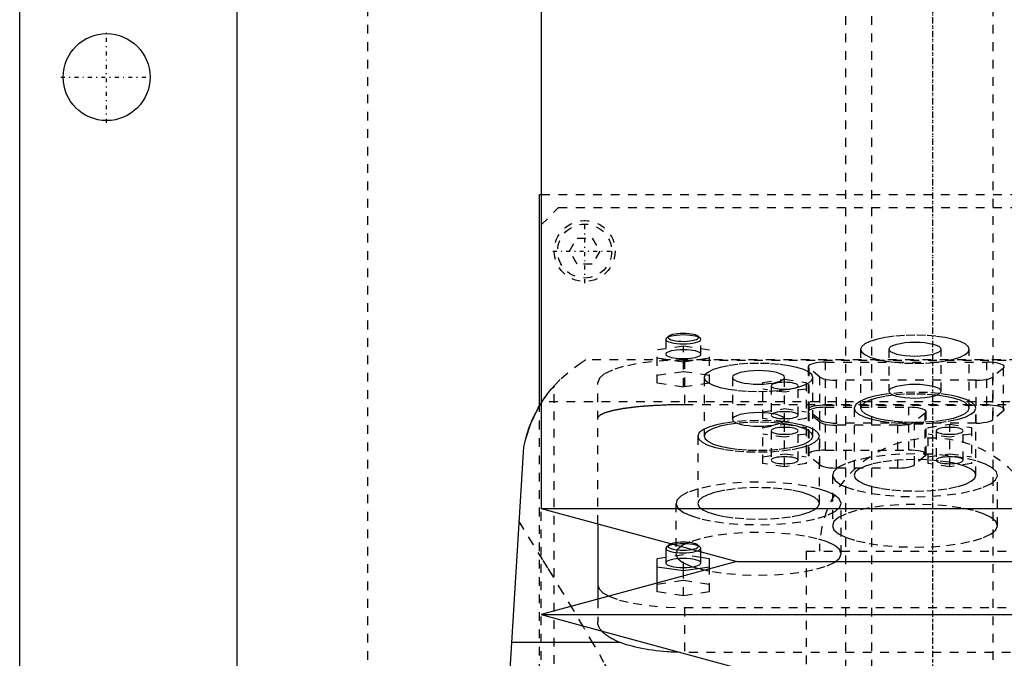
# Model space of a CAD drawing. Extents: x -105 to 105, y -144 to 599.
# Tile 8 of 11: x -105 to 8, y 216 to 289. Entities that reach past the tile are written whole.
import ezdxf

# ---------------------------------------------------------------- set-up
doc = ezdxf.new("R2010")
doc.units = 0
doc.linetypes.add('CENTER', pattern=[1.5, 0.45, -0.5, 0.05, -0.5])
doc.linetypes.add('DASHED', pattern=[2, 1, -1])
for name, color, linetype in [('AM_0', 7, 'CONTINUOUS'), ('AM_3', 7, 'DASHED'), ('AM_7', 7, 'CENTER')]:
    doc.layers.add(name, color=color, linetype=linetype)

msp = doc.modelspace()

# ---------------------------------------------------------------- linework, layer by layer
at = {"layer": 'AM_0', "color": 7, "linetype": 'CONTINUOUS'}
for p, q in [((-45, 375), (-45, 232.9)), ((-105, 21.5), (-105, 311.5)), ((-80, 291.5), (-80, 30)), ((-45.21, 244.67), (-45.21, 269)), ((-45.21, 269), (-45.01, 269)), ((-57, 77.05), (-47, 240)), ((-45, 232.9), (-22.5, 226.8)), ((-45, 232.9), (45, 232.9)), ((-38.5, 231.14), (-38.5, 222.46)), ((-30.58, 228.47), (-30.65, 228.33)), ((-30.65, 228.33), (-30.65, 226.64)), ((-30.34, 228.69), (-30.58, 228.47)), ((-26.65, 226.64), (-26.65, 227.93)), ((-22.5, 226.8), (-45, 220.7)), ((-30.65, 227.26), (-31.65, 227.11)), ((-31.65, 224.32), (-31.65, 227.11)), ((-25.65, 227.11), (-26.65, 227.26)), ((-25.65, 225.95), (-25.65, 227.11)), ((-22.5, 226.8), (22.5, 226.8)), ((-31.65, 226.21), (-28.65, 225.77)), ((-28.65, 225.77), (-25.65, 226.21)), ((-28.65, 225.13), (-28.65, 225.77)), ((-45, 220.7), (-22.5, 214.6)), ((-45, 220.7), (45, 220.7)), ((-35.93, 217.5), (-48.38, 217.5))]:
    msp.add_line(p, q, dxfattribs=at)
for points in [[(-30.04, 228.84), (-30.22, 228.77), (-30.34, 228.69)], [(-30.65, 228.33), (-30.61, 228.23), (-30.5, 228.13), (-30.32, 228.05), (-30.08, 227.97), (-29.78, 227.9), (-29.44, 227.85), (-29.08, 227.82), (-28.69, 227.81), (-28.31, 227.82), (-27.93, 227.85), (-27.59, 227.89), (-27.28, 227.95), (-27.02, 228.03)], [(-30.34, 228.69), (-30.4, 228.6), (-30.38, 228.51), (-30.3, 228.42), (-30.15, 228.34), (-29.93, 228.26), (-29.67, 228.2), (-29.36, 228.16), (-29.02, 228.13), (-28.66, 228.12), (-28.31, 228.13), (-27.97, 228.15), (-27.66, 228.2)], [(-30.65, 226.64), (-30.61, 226.54), (-30.5, 226.44), (-30.31, 226.35), (-30.06, 226.27), (-29.76, 226.21), (-29.42, 226.16), (-29.04, 226.13), (-28.65, 226.12), (-28.26, 226.13), (-27.88, 226.16), (-27.54, 226.21), (-27.24, 226.27), (-26.99, 226.35), (-26.8, 226.44), (-26.69, 226.54), (-26.65, 226.64)], [(-38.5, 224.09), (-38.35, 223.65), (-37.92, 223.22), (-37.21, 222.82)]]:
    msp.add_lwpolyline(points, dxfattribs=at)
for points in [[(-47, 240, 0), (-46.78, 240.93, 0), (-46.19, 242.69, 0), (-45.43, 244.28, 0), (-45, 245.02, 0)], [(-47, 240, 0), (-46.97, 240.16, 0), (-46.9, 240.47, 0), (-46.82, 240.78, 0), (-46.78, 240.94, 0), (-46.74, 241.09, 0), (-46.65, 241.4, 0), (-46.55, 241.71, 0), (-46.45, 242.01, 0), (-46.34, 242.31, 0), (-46.23, 242.6, 0), (-46.17, 242.74, 0), (-46.11, 242.89, 0), (-45.99, 243.17, 0), (-45.86, 243.44, 0), (-45.74, 243.71, 0), (-45.6, 243.96, 0), (-45.47, 244.21, 0), (-45.4, 244.34, 0), (-45.34, 244.46, 0), (-45.2, 244.69, 0), (-45.07, 244.91, 0), (-45, 245.02, 0)], [(-35.93, 217.5, 0), (-36.01, 217.53, 0), (-36.16, 217.59, 0), (-36.31, 217.66, 0), (-36.38, 217.69, 0), (-36.45, 217.73, 0), (-36.59, 217.79, 0), (-36.73, 217.86, 0), (-36.86, 217.93, 0), (-36.99, 218.01, 0), (-37.12, 218.08, 0), (-37.18, 218.11, 0), (-37.23, 218.15, 0), (-37.35, 218.23, 0), (-37.46, 218.3, 0), (-37.56, 218.38, 0), (-37.66, 218.46, 0), (-37.76, 218.54, 0), (-37.8, 218.58, 0), (-37.84, 218.62, 0), (-37.93, 218.7, 0), (-38, 218.78, 0), (-38.04, 218.82, 0)], [(-29, 216.36, 0), (-29.22, 216.37, 0), (-29.65, 216.38, 0), (-30.08, 216.4, 0), (-30.3, 216.42, 0), (-30.51, 216.43, 0), (-30.94, 216.46, 0), (-31.37, 216.5, 0), (-31.79, 216.55, 0), (-32.21, 216.61, 0), (-32.62, 216.67, 0), (-32.82, 216.7, 0), (-33.02, 216.73, 0), (-33.42, 216.81, 0), (-33.8, 216.88, 0), (-34.16, 216.97, 0), (-34.52, 217.06, 0), (-34.86, 217.15, 0), (-35.03, 217.2, 0), (-35.19, 217.24, 0), (-35.5, 217.34, 0), (-35.79, 217.45, 0), (-35.93, 217.5, 0)]]:
    msp.add_polyline3d(points, dxfattribs=at)
msp.add_circle((-95, 282.5), 5, dxfattribs=at)
at = {"layer": 'AM_3', "color": 6, "linetype": 'DASHED'}
for p, q in [((-7, 565.5), (-7, -110.5)), ((7, -110.5), (7, 565.5)), ((-10, 553.5), (-10, -70.5)), ((-65, 292.5), (-65, 37.5)), ((-45.01, 269), (45.01, 269)), ((-45, 265.5), (-43, 267.5)), ((-43, 267.5), (43, 267.5)), ((-41.73, 262.5), (-40.87, 264)), ((-40.87, 264), (-39.13, 264)), ((-39.13, 264), (-38.27, 262.5)), ((-40.87, 261), (-41.73, 262.5)), ((-38.27, 262.5), (-39.13, 261)), ((-39.13, 261), (-40.87, 261)), ((-30.34, 252.7), (-30.58, 252.47)), ((-26.72, 252.47), (-26.96, 252.7)), ((-28.65, 251.56), (-31.65, 251.12)), ((-30.65, 252.33), (-30.65, 250.64)), ((-28.65, 246.87), (-28.65, 251.56)), ((-25.65, 251.12), (-28.65, 251.56)), ((-26.65, 250.64), (-26.65, 252.33)), ((-31.65, 247.32), (-31.65, 251.12)), ((-25.65, 247.32), (-25.65, 251.12)), ((-8.25, 251.21), (-8.25, 244.45)), ((-5, 251.21), (-5, 246.38)), ((1, 246.38), (1, 251.21)), ((4.25, 244.45), (4.25, 251.21)), ((39.86, 250), (-39.86, 250)), ((-31.65, 250.22), (-28.65, 249.77)), ((-28.65, 249.77), (-25.65, 250.22)), ((-28.5, 249.97), (-28.5, 244.86)), ((-28.5, 249.97), (28.5, 249.97)), ((-12.28, 249.72), (6.28, 249.72)), ((-12.28, 244.79), (-12.28, 249.72)), ((6.28, 244.79), (6.28, 249.72)), ((-31.65, 248.22), (-28.65, 248.67)), ((-28.65, 248.67), (-25.65, 248.22)), ((-14.28, 249.2), (-14.28, 244.28)), ((-14.19, 244.12), (-14.19, 249.05)), ((-12.94, 248.01), (-14.19, 249.05)), ((8.19, 249.05), (6.94, 248.01)), ((8.19, 244.12), (8.19, 249.05)), ((-43.5, 77.05), (-43.5, 247.02)), ((-38.5, 231.14), (-38.5, 247.38)), ((-28.65, 246.87), (-31.65, 247.32)), ((-25.65, 247.32), (-28.65, 246.87)), ((-26.25, 247.97), (-26.25, 241.21)), ((-23, 247.97), (-23, 243.14)), ((-19.5, 247.38), (-17, 247.76)), ((-19.5, 243.26), (-19.5, 247.38)), ((-18.55, 247.01), (-18.55, 243.63)), ((-17, 242.88), (-17, 247.97)), ((-17, 247.76), (-14.5, 247.38)), ((-15.45, 243.63), (-15.45, 247.01)), ((-14.5, 247.38), (-14.5, 243.26)), ((-13.75, 241.21), (-13.75, 247.97)), ((-12.94, 243.09), (-12.94, 248.01)), ((-11.03, 242.72), (-11.03, 247.65)), ((5.03, 247.65), (-11.03, 247.65)), ((5.03, 242.72), (5.03, 247.65)), ((6.94, 243.09), (6.94, 248.01)), ((-17, 246.26), (-19.5, 246.64)), ((-14.5, 246.64), (-17, 246.26)), ((-45, 245.02), (-44.92, 245.15)), ((44.92, 245.15), (-44.92, 245.15)), ((-28.5, 244.86), (28.5, 244.86)), ((-12.28, 244.79), (6.28, 244.79)), ((-45.21, 176), (-45.21, 244.67)), ((-19.5, 244), (-17, 244.38)), ((-17, 244.38), (-14.5, 244)), ((-14.28, 244.03), (-14.28, 239.1)), ((-12.94, 243.09), (-14.19, 244.12)), ((-14.19, 238.95), (-14.19, 243.87)), ((-12.94, 242.84), (-14.19, 243.87)), ((-12.28, 244.54), (-2.72, 244.54)), ((-12.28, 239.62), (-12.28, 244.54)), ((-9, 244.45), (-9, 236.72)), ((-2.72, 239.62), (-2.72, 244.54)), ((-0.81, 243.87), (-2.06, 242.84)), ((-0.81, 238.95), (-0.81, 243.87)), ((-0.72, 239.1), (-0.72, 244.03)), ((5, 236.72), (5, 244.45)), ((8.19, 244.12), (6.94, 243.09)), ((-17, 242.88), (-19.5, 243.26)), ((-19.5, 242.21), (-17, 242.58)), ((-14.5, 243.26), (-17, 242.88)), ((-17, 242.58), (-14.5, 242.21)), ((-17, 237.71), (-17, 242.58)), ((-12.94, 237.91), (-12.94, 242.84)), ((5.03, 242.72), (-11.03, 242.72)), ((-11.03, 237.55), (-11.03, 242.47)), ((-3.97, 242.47), (-11.03, 242.47)), ((-3.97, 237.55), (-3.97, 242.47)), ((-2.06, 237.91), (-2.06, 242.84)), ((-0.5, 242.21), (2, 242.58)), ((2, 242.58), (4.5, 242.21)), ((2, 237.71), (2, 242.58)), ((-19.5, 238.08), (-19.5, 242.21)), ((-17, 241.09), (-19.5, 241.46)), ((-18.55, 241.83), (-18.55, 238.45)), ((-14.5, 241.46), (-17, 241.09)), ((-15.45, 238.45), (-15.45, 241.83)), ((-14.5, 242.21), (-14.5, 238.08)), ((-0.5, 238.08), (-0.5, 242.21)), ((2, 241.09), (-0.5, 241.46)), ((0.45, 241.83), (0.45, 238.45)), ((4.5, 241.46), (2, 241.09)), ((3.55, 238.45), (3.55, 241.83)), ((4.5, 242.21), (4.5, 238.08)), ((-27, 241.21), (-27, 233.48)), ((-13, 233.48), (-13, 241.21)), ((-19.5, 238.83), (-17, 239.2)), ((-17, 239.2), (-14.5, 238.83)), ((-12.28, 239.62), (-2.72, 239.62)), ((-0.5, 238.83), (2, 239.2)), ((2, 239.2), (4.5, 238.83)), ((-17, 237.71), (-19.5, 238.08)), ((-14.5, 238.08), (-17, 237.71)), ((-12.94, 237.91), (-14.19, 238.95)), ((-7, 238.81), (-7.3, 238.76)), ((-0.81, 238.95), (-2.06, 237.91)), ((2, 237.71), (-0.5, 238.08)), ((4.5, 238.08), (2, 237.71)), ((-3.97, 237.55), (-11.03, 237.55)), ((-11.5, 236.72), (-11.5, 230.92)), ((-10.53, 235.64), (-10.01, 235.4)), ((7.5, 230.92), (7.5, 236.72)), ((-29.5, 233.48), (-29.5, 227.69)), ((-10.5, 227.69), (-10.5, 233.48)), ((-45, 179.5), (-45, 232.9)), ((-26.72, 228.47), (-26.96, 228.69)), ((-26.65, 227.93), (-26.65, 228.33)), ((-14.5, 228), (-14.5, 215)), ((-14.5, 228), (14.5, 228)), ((-28.65, 227.56), (-30.65, 227.26)), ((-28.65, 225.77), (-28.65, 227.56)), ((-26.65, 227.26), (-28.65, 227.56)), ((-25.65, 223.32), (-25.65, 225.95)), ((-31.65, 224.21), (-28.65, 224.66)), ((-31.65, 223.32), (-31.65, 224.32)), ((-28.65, 222.87), (-28.65, 225.13)), ((-28.65, 224.66), (-25.65, 224.21)), ((-28.65, 222.87), (-31.65, 223.32)), ((-25.65, 223.32), (-28.65, 222.87)), ((-38.5, 222.46), (-38.5, 219.86)), ((-28.5, 221.5), (-28.5, 216.36)), ((28.5, 221.5), (-28.5, 221.5)), ((29, 216.36), (-29, 216.36))]:
    msp.add_line(p, q, dxfattribs=at)
for points in [[(-26.65, 252.33), (-26.69, 252.44), (-26.8, 252.53), (-26.99, 252.62), (-27.24, 252.7), (-27.54, 252.77), (-27.88, 252.81), (-28.26, 252.84), (-28.65, 252.85), (-29.04, 252.84), (-29.42, 252.81), (-29.76, 252.77), (-30.06, 252.7), (-30.31, 252.62), (-30.5, 252.53), (-30.61, 252.44), (-30.65, 252.33), (-30.61, 252.23), (-30.5, 252.14), (-30.31, 252.05), (-30.06, 251.97), (-29.76, 251.9), (-29.42, 251.86), (-29.04, 251.83), (-28.65, 251.82), (-28.26, 251.83), (-27.88, 251.86), (-27.54, 251.9), (-27.24, 251.97), (-26.99, 252.05), (-26.8, 252.14), (-26.69, 252.23)], [(4.25, 251.21), (4.13, 251.52), (3.77, 251.83), (3.2, 252.11), (2.42, 252.35), (1.47, 252.55), (0.39, 252.7), (-0.78, 252.79), (-2, 252.83), (-3.22, 252.79), (-4.39, 252.7), (-5.47, 252.55), (-6.42, 252.35), (-7.2, 252.11), (-7.77, 251.83), (-8.13, 251.52), (-8.25, 251.21), (-8.13, 250.89), (-7.77, 250.59), (-7.2, 250.31), (-6.42, 250.06), (-5.47, 249.86), (-4.39, 249.71), (-3.22, 249.62), (-2, 249.59), (-0.78, 249.62), (0.39, 249.71), (1.47, 249.86), (2.42, 250.06), (3.2, 250.31), (3.77, 250.59), (4.13, 250.89)], [(1, 251.21), (0.94, 251.36), (0.77, 251.51), (0.49, 251.64), (0.12, 251.76), (-0.33, 251.85), (-0.85, 251.93), (-1.41, 251.97), (-2, 251.98), (-2.59, 251.97), (-3.15, 251.93), (-3.67, 251.85), (-4.12, 251.76), (-4.49, 251.64), (-4.77, 251.51), (-4.94, 251.36), (-5, 251.21), (-4.94, 251.06), (-4.77, 250.91), (-4.49, 250.78), (-4.12, 250.66), (-3.67, 250.56), (-3.15, 250.49), (-2.59, 250.45), (-2, 250.43), (-1.41, 250.45), (-0.85, 250.49), (-0.33, 250.56), (0.12, 250.66), (0.49, 250.78), (0.77, 250.91), (0.94, 251.06)], [(-13.75, 247.97), (-13.87, 248.29), (-14.23, 248.59), (-14.8, 248.87), (-15.58, 249.12), (-16.53, 249.32), (-17.61, 249.47), (-18.78, 249.56), (-20, 249.59), (-21.22, 249.56), (-22.39, 249.47), (-23.47, 249.32), (-24.42, 249.12), (-25.2, 248.87), (-25.77, 248.59), (-26.13, 248.29), (-26.25, 247.97), (-26.13, 247.66), (-25.77, 247.35), (-25.2, 247.07), (-24.42, 246.83), (-23.47, 246.63), (-22.39, 246.48), (-21.22, 246.39), (-20, 246.36), (-18.78, 246.39), (-17.61, 246.48), (-16.53, 246.63), (-15.58, 246.83), (-14.8, 247.07), (-14.23, 247.35), (-13.87, 247.66)], [(-17, 247.97), (-17.06, 248.12), (-17.23, 248.27), (-17.51, 248.4), (-17.88, 248.52), (-18.33, 248.62), (-18.85, 248.69), (-19.41, 248.73), (-20, 248.75), (-20.59, 248.73), (-21.15, 248.69), (-21.67, 248.62), (-22.12, 248.52), (-22.49, 248.4), (-22.77, 248.27), (-22.94, 248.12), (-23, 247.97), (-22.94, 247.82), (-22.77, 247.68), (-22.49, 247.54), (-22.12, 247.42), (-21.67, 247.33), (-21.15, 247.26), (-20.59, 247.21), (-20, 247.2), (-19.41, 247.21), (-18.85, 247.26), (-18.33, 247.33), (-17.88, 247.42), (-17.51, 247.54), (-17.23, 247.68), (-17.06, 247.82)], [(1, 246.38), (0.94, 246.53), (0.77, 246.68), (0.49, 246.81), (0.12, 246.93), (-0.33, 247.02), (-0.85, 247.1), (-1.41, 247.14), (-2, 247.15), (-2.59, 247.14), (-3.15, 247.1), (-3.67, 247.02), (-4.12, 246.93), (-4.49, 246.81), (-4.77, 246.68), (-4.94, 246.53), (-5, 246.38), (-4.94, 246.23), (-4.77, 246.08), (-4.49, 245.95), (-4.12, 245.83), (-3.67, 245.73), (-3.15, 245.66), (-2.59, 245.62), (-2, 245.6), (-1.41, 245.62), (-0.85, 245.66), (-0.33, 245.73), (0.12, 245.83), (0.49, 245.95), (0.77, 246.08), (0.94, 246.23)], [(4.25, 244.45), (4.13, 244.76), (3.77, 245.07), (3.2, 245.35), (2.42, 245.59), (1.47, 245.79), (0.39, 245.94), (-0.78, 246.03), (-2, 246.06), (-3.22, 246.03), (-4.39, 245.94), (-5.47, 245.79), (-6.42, 245.59), (-7.2, 245.35), (-7.77, 245.07), (-8.13, 244.76), (-8.25, 244.45), (-8.13, 244.13), (-7.77, 243.83), (-7.2, 243.55), (-6.42, 243.3), (-5.47, 243.1), (-4.39, 242.95), (-3.22, 242.86), (-2, 242.83), (-0.78, 242.86), (0.39, 242.95), (1.47, 243.1), (2.42, 243.3), (3.2, 243.55), (3.77, 243.83), (4.13, 244.13)], [(-17, 243.14), (-17.06, 243.29), (-17.23, 243.44), (-17.51, 243.57), (-17.88, 243.69), (-18.33, 243.79), (-18.85, 243.86), (-19.41, 243.9), (-20, 243.92), (-20.59, 243.9), (-21.15, 243.86), (-21.67, 243.79), (-22.12, 243.69), (-22.49, 243.57), (-22.77, 243.44), (-22.94, 243.29), (-23, 243.14), (-22.94, 242.99), (-22.77, 242.85), (-22.49, 242.71), (-22.12, 242.59), (-21.67, 242.5), (-21.15, 242.43), (-20.59, 242.38), (-20, 242.37), (-19.41, 242.38), (-18.85, 242.43), (-18.33, 242.5), (-17.88, 242.59), (-17.51, 242.71), (-17.23, 242.85), (-17.06, 242.99)], [(-15.45, 243.63), (-15.48, 243.71), (-15.57, 243.78), (-15.71, 243.85), (-15.9, 243.91), (-16.14, 243.96), (-16.41, 244), (-16.7, 244.02), (-17, 244.03), (-17.3, 244.02), (-17.59, 244), (-17.86, 243.96), (-18.1, 243.91), (-18.29, 243.85), (-18.43, 243.78), (-18.52, 243.71), (-18.55, 243.63), (-18.52, 243.55), (-18.43, 243.48), (-18.29, 243.41), (-18.1, 243.35), (-17.86, 243.3), (-17.59, 243.26), (-17.3, 243.24), (-17, 243.23), (-16.7, 243.24), (-16.41, 243.26), (-16.14, 243.3), (-15.9, 243.35), (-15.71, 243.41), (-15.57, 243.48), (-15.48, 243.55)], [(-15.45, 238.45), (-15.48, 238.53), (-15.57, 238.61), (-15.71, 238.68), (-15.9, 238.74), (-16.14, 238.79), (-16.41, 238.82), (-16.7, 238.85), (-17, 238.85), (-17.3, 238.85), (-17.59, 238.82), (-17.86, 238.79), (-18.1, 238.74), (-18.29, 238.68), (-18.43, 238.61), (-18.52, 238.53), (-18.55, 238.45), (-18.52, 238.37), (-18.43, 238.3), (-18.29, 238.23), (-18.1, 238.17), (-17.86, 238.12), (-17.59, 238.08), (-17.3, 238.06), (-17, 238.05), (-16.7, 238.06), (-16.41, 238.08), (-16.14, 238.12), (-15.9, 238.17), (-15.71, 238.23), (-15.57, 238.3), (-15.48, 238.37)], [(5, 236.72), (4.87, 237.07), (4.47, 237.41), (3.82, 237.73), (2.95, 238), (1.89, 238.23), (0.68, 238.39), (-0.63, 238.5), (-2, 238.53), (-3.37, 238.5), (-4.68, 238.39), (-5.89, 238.23), (-6.95, 238), (-7.82, 237.73), (-8.47, 237.41), (-8.87, 237.07), (-9, 236.72), (-8.87, 236.37), (-8.47, 236.03), (-7.82, 235.71), (-6.95, 235.44), (-5.89, 235.21), (-4.68, 235.05), (-3.37, 234.94), (-2, 234.91), (-0.63, 234.94), (0.68, 235.05), (1.89, 235.21), (2.95, 235.44), (3.82, 235.71), (4.47, 236.03), (4.87, 236.37)], [(3.55, 238.45), (3.52, 238.53), (3.43, 238.61), (3.29, 238.68), (3.1, 238.74), (2.86, 238.79), (2.59, 238.82), (2.3, 238.85), (2, 238.85), (1.7, 238.85), (1.41, 238.82), (1.14, 238.79), (0.9, 238.74), (0.71, 238.68), (0.57, 238.61), (0.48, 238.53), (0.45, 238.45), (0.48, 238.37), (0.57, 238.3), (0.71, 238.23), (0.9, 238.17), (1.14, 238.12), (1.41, 238.08), (1.7, 238.06), (2, 238.05), (2.3, 238.06), (2.59, 238.08), (2.86, 238.12), (3.1, 238.17), (3.29, 238.23), (3.43, 238.3), (3.52, 238.37)], [(-13, 233.48), (-13.13, 233.84), (-13.53, 234.18), (-14.18, 234.49), (-15.05, 234.76), (-16.11, 234.99), (-17.32, 235.16), (-18.63, 235.26), (-20, 235.3), (-21.37, 235.26), (-22.68, 235.16), (-23.89, 234.99), (-24.95, 234.76), (-25.82, 234.49), (-26.47, 234.18), (-26.87, 233.84), (-27, 233.48), (-26.87, 233.13), (-26.47, 232.79), (-25.82, 232.48), (-24.95, 232.2), (-23.89, 231.98), (-22.68, 231.81), (-21.37, 231.71), (-20, 231.67), (-18.63, 231.71), (-17.32, 231.81), (-16.11, 231.98), (-15.05, 232.2), (-14.18, 232.48), (-13.53, 232.79), (-13.13, 233.13)], [(-11.5, 230.92), (-11.32, 230.44), (-10.78, 229.98), (-9.9, 229.56), (-8.72, 229.19), (-7.28, 228.88), (-5.64, 228.65), (-3.85, 228.51), (-2, 228.47), (-0.15, 228.51), (1.64, 228.65), (3.28, 228.88), (4.72, 229.19), (5.9, 229.56), (6.78, 229.98), (7.32, 230.44), (7.5, 230.92), (7.32, 231.4), (6.78, 231.86), (5.9, 232.29), (4.72, 232.66), (3.28, 232.97), (1.64, 233.2), (-0.15, 233.34), (-2, 233.38), (-3.85, 233.34), (-5.64, 233.2), (-7.28, 232.97), (-8.72, 232.66), (-9.9, 232.29), (-10.78, 231.86), (-11.32, 231.4)], [(-29.5, 227.69), (-29.32, 227.21), (-28.78, 226.75), (-27.9, 226.32), (-26.72, 225.95), (-25.28, 225.64), (-23.64, 225.42), (-21.85, 225.28), (-20, 225.23), (-18.15, 225.28), (-16.36, 225.42), (-14.72, 225.64), (-13.28, 225.95), (-12.1, 226.32), (-11.22, 226.75), (-10.68, 227.21), (-10.5, 227.69), (-10.68, 228.17), (-11.22, 228.63), (-12.1, 229.05), (-13.28, 229.43), (-14.72, 229.73), (-16.36, 229.96), (-18.15, 230.1), (-20, 230.15), (-21.85, 230.1), (-23.64, 229.96), (-25.28, 229.73), (-26.72, 229.43), (-27.9, 229.05), (-28.78, 228.63), (-29.32, 228.17)]]:
    msp.add_lwpolyline(points, close=True, dxfattribs=at)
for points in [[(-28.65, 253.03), (-29, 253.02), (-29.33, 252.99), (-29.64, 252.95), (-29.9, 252.89), (-30.12, 252.82), (-30.28, 252.74), (-30.37, 252.66), (-30.4, 252.57), (-30.36, 252.48), (-30.25, 252.39), (-30.07, 252.31), (-29.84, 252.24), (-29.56, 252.19), (-29.25, 252.15), (-28.91, 252.13), (-28.57, 252.12), (-28.22, 252.14), (-27.89, 252.17), (-27.6, 252.21), (-27.34, 252.28), (-27.14, 252.35), (-26.99, 252.43), (-26.91, 252.52), (-26.9, 252.61), (-26.96, 252.7)], [(-26.96, 252.7), (-27.08, 252.78), (-27.25, 252.85), (-27.47, 252.91), (-27.72, 252.96), (-28.02, 253), (-28.33, 253.02), (-28.65, 253.03)], [(-28.65, 251.16), (-29.04, 251.15), (-29.42, 251.12), (-29.76, 251.07), (-30.06, 251.01), (-30.31, 250.93), (-30.5, 250.84), (-30.61, 250.75), (-30.65, 250.64)], [(-30.65, 250.64), (-30.61, 250.54), (-30.5, 250.45), (-30.31, 250.36), (-30.06, 250.28), (-29.76, 250.21), (-29.42, 250.17), (-29.04, 250.14), (-28.65, 250.13), (-28.26, 250.14), (-27.88, 250.17), (-27.54, 250.21), (-27.24, 250.28), (-26.99, 250.36), (-26.8, 250.45), (-26.69, 250.54), (-26.65, 250.64), (-26.69, 250.75), (-26.8, 250.84), (-26.99, 250.93), (-27.24, 251.01), (-27.54, 251.07), (-27.88, 251.12), (-28.26, 251.15), (-28.65, 251.16)], [(-28.5, 249.97), (-30.45, 249.92), (-32.33, 249.77), (-34.06, 249.53), (-35.57, 249.21), (-36.81, 248.82), (-37.74, 248.37), (-38.31, 247.89), (-38.5, 247.38)], [(-12.28, 249.72), (-12.65, 249.71), (-13.01, 249.68), (-13.35, 249.64), (-13.64, 249.58), (-13.89, 249.51), (-14.08, 249.43), (-14.21, 249.33), (-14.27, 249.24), (-14.27, 249.14), (-14.19, 249.05)], [(8.19, 249.05), (8.27, 249.14), (8.27, 249.24), (8.21, 249.33), (8.08, 249.43), (7.89, 249.51), (7.64, 249.58), (7.35, 249.64), (7.01, 249.68), (6.65, 249.71), (6.28, 249.72)], [(-17, 247.41), (-17.3, 247.4), (-17.59, 247.38), (-17.86, 247.34), (-18.1, 247.29), (-18.29, 247.23), (-18.43, 247.16), (-18.52, 247.09), (-18.55, 247.01)], [(-18.55, 247.01), (-18.52, 246.93), (-18.43, 246.86), (-18.29, 246.79), (-18.1, 246.73), (-17.86, 246.68), (-17.59, 246.64), (-17.3, 246.62), (-17, 246.61)], [(-17, 246.61), (-16.7, 246.62), (-16.41, 246.64), (-16.14, 246.68), (-15.9, 246.73), (-15.71, 246.79), (-15.57, 246.86), (-15.48, 246.93), (-15.45, 247.01), (-15.48, 247.09), (-15.57, 247.16), (-15.71, 247.23), (-15.9, 247.29), (-16.14, 247.34), (-16.41, 247.38), (-16.7, 247.4), (-17, 247.41)], [(-12.94, 248.01), (-12.77, 247.91), (-12.53, 247.82), (-12.21, 247.75), (-11.85, 247.69), (-11.45, 247.66), (-11.03, 247.65)], [(5.03, 247.65), (5.45, 247.66), (5.85, 247.69), (6.21, 247.75), (6.53, 247.82), (6.77, 247.91), (6.94, 248.01)], [(-4.81, 246.11), (-5.87, 245.96), (-6.82, 245.76), (-7.62, 245.53), (-8.25, 245.26)], [(-7, 243.18), (-5.95, 242.95), (-4.75, 242.78), (-3.45, 242.67), (-2.09, 242.63), (-0.73, 242.66), (0.59, 242.76), (1.8, 242.93), (2.87, 243.15), (3.76, 243.42), (4.42, 243.73), (4.84, 244.06), (5, 244.42), (4.89, 244.77), (4.52, 245.11), (3.89, 245.42), (3.05, 245.7), (2, 245.93), (0.81, 246.11)], [(-2, 246.26), (-3.44, 246.22), (-4.81, 246.11)], [(0.81, 246.11), (-0.56, 246.22), (-2, 246.26)], [(-12.28, 244.79), (-12.65, 244.78), (-13.01, 244.76), (-13.35, 244.71), (-13.64, 244.66), (-13.89, 244.58), (-14.08, 244.5), (-14.21, 244.41), (-14.27, 244.31), (-14.27, 244.22), (-14.19, 244.12)], [(-8.25, 245.26), (-8.81, 244.86), (-9, 244.45)], [(8.19, 244.12), (8.27, 244.22), (8.27, 244.31), (8.21, 244.41), (8.08, 244.5), (7.89, 244.58), (7.64, 244.66), (7.35, 244.71), (7.01, 244.76), (6.65, 244.78), (6.28, 244.79)], [(-12.28, 244.54), (-12.65, 244.53), (-13.01, 244.51), (-13.35, 244.46), (-13.64, 244.4), (-13.89, 244.33), (-14.08, 244.25), (-14.21, 244.16), (-14.27, 244.06), (-14.27, 243.97), (-14.19, 243.87)], [(-9, 244.45), (-8.87, 244.1), (-8.48, 243.76), (-7.85, 243.45), (-7, 243.18)], [(-0.81, 243.87), (-0.73, 243.97), (-0.73, 244.06), (-0.79, 244.16), (-0.92, 244.25), (-1.11, 244.33), (-1.36, 244.4), (-1.65, 244.46), (-1.99, 244.51), (-2.35, 244.53), (-2.72, 244.54)], [(-22.81, 242.87), (-23.87, 242.72), (-24.82, 242.53), (-25.62, 242.29), (-26.25, 242.02)], [(-20, 242.83), (-21.22, 242.8), (-22.39, 242.71), (-23.47, 242.56), (-24.42, 242.36), (-25.2, 242.11), (-25.77, 241.83), (-26.13, 241.53), (-26.25, 241.21)], [(-17.19, 242.87), (-18.56, 242.98), (-20, 243.02), (-21.44, 242.98), (-22.81, 242.87)], [(-13.75, 241.21), (-13.87, 241.53), (-14.23, 241.83), (-14.8, 242.11), (-15.58, 242.36), (-16.53, 242.56), (-17.61, 242.71), (-18.78, 242.8), (-20, 242.83)], [(-13, 241.21), (-13.13, 241.56), (-13.51, 241.89), (-14.14, 242.2), (-14.98, 242.47), (-16.01, 242.7), (-17.19, 242.87)], [(-12.94, 243.09), (-12.77, 242.99), (-12.53, 242.9), (-12.21, 242.82), (-11.85, 242.77), (-11.45, 242.73), (-11.03, 242.72)], [(-12.94, 242.84), (-12.77, 242.74), (-12.53, 242.65), (-12.21, 242.57), (-11.85, 242.52), (-11.45, 242.48), (-11.03, 242.47)], [(-3.97, 242.47), (-3.55, 242.48), (-3.15, 242.52), (-2.79, 242.57), (-2.47, 242.65), (-2.23, 242.74), (-2.06, 242.84)], [(5.03, 242.72), (5.45, 242.73), (5.85, 242.77), (6.21, 242.82), (6.53, 242.9), (6.77, 242.99), (6.94, 243.09)], [(-26.25, 242.02), (-26.81, 241.63), (-27, 241.21)], [(-15.45, 241.83), (-15.48, 241.91), (-15.57, 241.99), (-15.71, 242.06), (-15.9, 242.12), (-16.14, 242.17), (-16.41, 242.2), (-16.7, 242.23), (-17, 242.23), (-17.3, 242.23), (-17.59, 242.2), (-17.86, 242.17), (-18.1, 242.12), (-18.29, 242.06), (-18.43, 241.99), (-18.52, 241.91), (-18.55, 241.83)], [(-18.55, 241.83), (-18.52, 241.76), (-18.43, 241.68), (-18.29, 241.61), (-18.1, 241.55), (-17.86, 241.5), (-17.59, 241.46), (-17.3, 241.44), (-17, 241.43), (-16.7, 241.44), (-16.41, 241.46), (-16.14, 241.5), (-15.9, 241.55), (-15.71, 241.61), (-15.57, 241.68), (-15.48, 241.76), (-15.45, 241.83)], [(3.55, 241.83), (3.52, 241.91), (3.43, 241.99), (3.29, 242.06), (3.1, 242.12), (2.86, 242.17), (2.59, 242.2), (2.3, 242.23), (2, 242.23), (1.7, 242.23), (1.41, 242.2), (1.14, 242.17), (0.9, 242.12), (0.71, 242.06), (0.57, 241.99), (0.48, 241.91), (0.45, 241.83)], [(0.45, 241.83), (0.48, 241.76), (0.57, 241.68), (0.71, 241.61), (0.9, 241.55), (1.14, 241.5), (1.41, 241.46), (1.7, 241.44), (2, 241.43), (2.3, 241.44), (2.59, 241.46), (2.86, 241.5), (3.1, 241.55), (3.29, 241.61), (3.43, 241.68), (3.52, 241.76), (3.55, 241.83)], [(-27, 241.21), (-26.87, 240.86), (-26.47, 240.52), (-25.82, 240.2), (-24.95, 239.93), (-23.89, 239.7), (-22.68, 239.54), (-21.37, 239.43), (-20, 239.4), (-18.63, 239.43), (-17.32, 239.54), (-16.11, 239.7), (-15.05, 239.93), (-14.18, 240.2), (-13.53, 240.52), (-13.13, 240.86), (-13, 241.21)], [(-26.25, 241.21), (-26.13, 240.9), (-25.77, 240.59), (-25.2, 240.31), (-24.42, 240.07), (-23.47, 239.87), (-22.39, 239.72), (-21.22, 239.62), (-20, 239.59), (-18.78, 239.62), (-17.61, 239.72), (-16.53, 239.87), (-15.58, 240.07), (-14.8, 240.31), (-14.23, 240.59), (-13.87, 240.9), (-13.75, 241.21)], [(-12.28, 239.62), (-12.65, 239.61), (-13.01, 239.58), (-13.35, 239.54), (-13.64, 239.48), (-13.89, 239.41), (-14.08, 239.32), (-14.21, 239.23), (-14.27, 239.14), (-14.27, 239.04), (-14.19, 238.95)], [(-2, 239.18), (-3.75, 239.14), (-5.43, 239.01), (-7, 238.81)], [(-0.81, 238.95), (-0.73, 239.04), (-0.73, 239.14), (-0.79, 239.23), (-0.92, 239.32), (-1.11, 239.41), (-1.36, 239.48), (-1.65, 239.54), (-1.99, 239.58), (-2.35, 239.61), (-2.72, 239.62)], [(5.01, 238.38), (3.54, 238.72), (1.83, 238.97), (-0.04, 239.13), (-2, 239.18)], [(-12.94, 237.91), (-12.77, 237.81), (-12.53, 237.72), (-12.21, 237.65), (-11.85, 237.59), (-11.45, 237.56), (-11.03, 237.55)], [(-7.3, 238.76), (-8.79, 238.44), (-10, 238.04), (-10.88, 237.6), (-11.38, 237.11), (-11.49, 236.61), (-11.2, 236.11), (-10.53, 235.64)], [(-7, 234.63), (-5.38, 234.42), (-3.63, 234.3), (-1.82, 234.26), (-0.02, 234.31), (1.71, 234.46), (3.3, 234.68), (4.7, 234.98), (5.86, 235.34), (6.73, 235.75), (7.28, 236.2), (7.5, 236.66), (7.37, 237.13), (6.89, 237.58), (6.1, 238), (5.01, 238.38)], [(-3.97, 237.55), (-3.55, 237.56), (-3.15, 237.59), (-2.79, 237.65), (-2.47, 237.72), (-2.23, 237.81), (-2.06, 237.91)], [(-20, 235.94), (-21.96, 235.89), (-23.83, 235.73), (-25.54, 235.48), (-27.01, 235.14)], [(-12.99, 235.14), (-14.46, 235.48), (-16.17, 235.73), (-18.04, 235.89), (-20, 235.94)], [(-27.01, 235.14), (-28.12, 234.76), (-28.92, 234.33), (-29.38, 233.87), (-29.49, 233.39), (-29.24, 232.91), (-28.64, 232.46), (-27.71, 232.05), (-26.49, 231.69), (-25.02, 231.4), (-23.36, 231.18), (-21.58, 231.06), (-19.73, 231.03), (-17.9, 231.09), (-16.14, 231.24), (-14.53, 231.47), (-13.13, 231.79), (-11.99, 232.16), (-11.15, 232.59), (-10.65, 233.05), (-10.5, 233.53), (-10.71, 234), (-11.28, 234.46)], [(-11.28, 234.46), (-12.02, 234.82), (-12.99, 235.14)], [(-10.01, 235.4), (-8.67, 234.97), (-7, 234.63)], [(-28.65, 228.85), (-29.02, 228.84), (-29.38, 228.81), (-29.71, 228.77), (-30, 228.71), (-30.25, 228.64), (-30.44, 228.56), (-30.58, 228.47)], [(-28.65, 229.02), (-28.97, 229.02), (-29.28, 228.99), (-29.57, 228.96), (-29.83, 228.91), (-30.04, 228.84)], [(-27.66, 228.2), (-27.4, 228.26), (-27.18, 228.32), (-27.03, 228.4), (-26.93, 228.49), (-26.9, 228.58), (-26.94, 228.66), (-27.04, 228.75), (-27.2, 228.82), (-27.42, 228.89), (-27.68, 228.95), (-27.98, 228.99), (-28.31, 229.02), (-28.65, 229.02)], [(-27.02, 228.03), (-26.83, 228.12), (-26.7, 228.21), (-26.65, 228.32), (-26.68, 228.42), (-26.79, 228.52), (-26.97, 228.61), (-27.22, 228.69), (-27.52, 228.76), (-27.87, 228.81), (-28.25, 228.84), (-28.65, 228.85)], [(-28.65, 227.16), (-29.04, 227.15), (-29.42, 227.12), (-29.76, 227.07), (-30.06, 227.01), (-30.31, 226.93), (-30.5, 226.84), (-30.61, 226.74), (-30.65, 226.64)], [(-26.65, 226.64), (-26.69, 226.74), (-26.8, 226.84), (-26.99, 226.93), (-27.24, 227.01), (-27.54, 227.07), (-27.88, 227.12), (-28.26, 227.15), (-28.65, 227.16)], [(-37.21, 222.82), (-35.98, 222.37), (-34.43, 222), (-32.6, 221.73), (-30.6, 221.56), (-28.5, 221.5)]]:
    msp.add_lwpolyline(points, dxfattribs=at)
for points in [[(-43.5, 247.02, 0), (-42.69, 247.86, 0), (-41.18, 249.13, 0), (-40.49, 249.61, 0), (-40.33, 249.72, 0), (-40.19, 249.8, 0), (-40.12, 249.84, 0), (-40.07, 249.88, 0), (-39.97, 249.94, 0), (-39.89, 249.98, 0), (-39.86, 250, 0)], [(-45, 245.02, 0), (-44.94, 245.12, 0), (-44.81, 245.32, 0), (-44.68, 245.5, 0), (-44.62, 245.59, 0), (-44.56, 245.68, 0), (-44.44, 245.85, 0), (-44.33, 246, 0), (-44.22, 246.15, 0), (-44.11, 246.29, 0), (-44.01, 246.42, 0), (-43.96, 246.48, 0), (-43.91, 246.54, 0), (-43.82, 246.65, 0), (-43.74, 246.74, 0), (-43.67, 246.82, 0), (-43.62, 246.89, 0), (-43.57, 246.94, 0), (-43.55, 246.96, 0), (-43.54, 246.98, 0), (-43.51, 247, 0), (-43.5, 247.02, 0), (-43.5, 247.02, 0)], [(-43.5, 247.02, 0), (-43.5, 247.01, 0), (-43.5, 246.99, 0), (-43.51, 246.97, 0), (-43.51, 246.96, 0), (-43.51, 246.95, 0), (-43.52, 246.93, 0), (-43.53, 246.91, 0), (-43.54, 246.89, 0), (-43.56, 246.87, 0), (-43.57, 246.85, 0), (-43.58, 246.84, 0), (-43.59, 246.83, 0), (-43.61, 246.81, 0), (-43.63, 246.79, 0), (-43.65, 246.77, 0), (-43.68, 246.75, 0), (-43.7, 246.73, 0), (-43.72, 246.72, 0), (-43.73, 246.71, 0), (-43.76, 246.69, 0), (-43.8, 246.67, 0), (-43.81, 246.66, 0)], [(-44.92, 245.15, 0), (-44.74, 245.42, 0), (-44.38, 245.94, 0), (-44, 246.42, 0), (-43.81, 246.66, 0)], [(-38.5, 243.24, 0), (-38.5, 243.25, 0), (-38.5, 243.27, 0), (-38.49, 243.3, 0), (-38.49, 243.31, 0), (-38.49, 243.32, 0), (-38.48, 243.35, 0), (-38.47, 243.37, 0), (-38.46, 243.4, 0), (-38.44, 243.42, 0), (-38.43, 243.44, 0), (-38.42, 243.46, 0), (-38.41, 243.47, 0), (-38.39, 243.49, 0), (-38.37, 243.52, 0), (-38.34, 243.54, 0), (-38.31, 243.57, 0), (-38.28, 243.59, 0), (-38.27, 243.6, 0), (-38.25, 243.61, 0), (-38.22, 243.64, 0), (-38.18, 243.66, 0), (-38.17, 243.67, 0), (-38.15, 243.69, 0), (-38.11, 243.71, 0), (-38.07, 243.73, 0), (-38.04, 243.74, 0), (-38.02, 243.76, 0), (-37.97, 243.78, 0), (-37.93, 243.8, 0), (-37.88, 243.83, 0), (-37.82, 243.85, 0), (-37.77, 243.87, 0), (-37.74, 243.88, 0), (-37.71, 243.89, 0), (-37.65, 243.92, 0), (-37.59, 243.94, 0), (-37.53, 243.96, 0), (-37.47, 243.98, 0), (-37.4, 244, 0), (-37.37, 244.01, 0), (-37.33, 244.03, 0), (-37.26, 244.05, 0), (-37.19, 244.07, 0), (-37.12, 244.09, 0), (-37.04, 244.11, 0), (-36.96, 244.13, 0), (-36.92, 244.14, 0), (-36.88, 244.15, 0), (-36.8, 244.17, 0), (-36.72, 244.19, 0), (-36.64, 244.21, 0), (-36.55, 244.23, 0), (-36.47, 244.25, 0), (-36.42, 244.25, 0), (-36.38, 244.26, 0), (-36.29, 244.28, 0), (-36.2, 244.3, 0), (-36.1, 244.32, 0), (-36.01, 244.33, 0), (-35.92, 244.35, 0), (-35.87, 244.36, 0), (-35.82, 244.37, 0), (-35.72, 244.38, 0), (-35.63, 244.4, 0), (-35.58, 244.41, 0), (-35.53, 244.42, 0), (-35.43, 244.43, 0), (-35.33, 244.45, 0), (-35.27, 244.45, 0), (-35.22, 244.46, 0), (-35.12, 244.48, 0), (-35.01, 244.49, 0), (-34.9, 244.51, 0), (-34.79, 244.52, 0), (-34.67, 244.53, 0), (-34.62, 244.54, 0), (-34.56, 244.55, 0), (-34.44, 244.56, 0), (-34.33, 244.58, 0), (-34.21, 244.59, 0), (-34.09, 244.6, 0), (-33.97, 244.61, 0), (-33.9, 244.62, 0), (-33.84, 244.63, 0), (-33.72, 244.64, 0), (-33.59, 244.65, 0), (-33.46, 244.66, 0), (-33.33, 244.67, 0), (-33.2, 244.68, 0), (-33.14, 244.69, 0), (-33.07, 244.69, 0), (-32.94, 244.7, 0), (-32.81, 244.71, 0), (-32.67, 244.72, 0), (-32.54, 244.73, 0), (-32.4, 244.74, 0), (-32.33, 244.75, 0), (-32.27, 244.75, 0), (-32.13, 244.76, 0), (-31.99, 244.77, 0), (-31.85, 244.78, 0), (-31.71, 244.78, 0), (-31.57, 244.79, 0), (-31.5, 244.79, 0), (-31.43, 244.8, 0), (-31.29, 244.8, 0), (-31.14, 244.81, 0), (-31.07, 244.81, 0), (-31, 244.82, 0), (-30.86, 244.82, 0), (-30.71, 244.83, 0), (-30.64, 244.83, 0), (-30.57, 244.83, 0), (-30.43, 244.84, 0), (-30.28, 244.84, 0), (-30.14, 244.84, 0), (-30, 244.85, 0), (-29.85, 244.85, 0), (-29.78, 244.85, 0), (-29.71, 244.85, 0), (-29.56, 244.86, 0), (-29.42, 244.86, 0), (-29.28, 244.86, 0), (-29.14, 244.86, 0), (-28.99, 244.86, 0), (-28.92, 244.86, 0), (-28.85, 244.86, 0), (-28.71, 244.86, 0), (-28.57, 244.86, 0), (-28.5, 244.86, 0)], [(-28.71, 193.62, 0), (-28.99, 194.85, 0), (-29.66, 197.27, 0), (-30.44, 199.65, 0), (-30.86, 200.82, 0), (-31.31, 201.98, 0), (-32.26, 204.28, 0), (-33.28, 206.54, 0), (-34.35, 208.76, 0), (-35.46, 210.94, 0), (-36.61, 213.09, 0), (-37.19, 214.15, 0), (-37.78, 215.2, 0), (-38.96, 217.28, 0), (-40.15, 219.31, 0), (-41.34, 221.3, 0), (-42.52, 223.25, 0), (-43.68, 225.15, 0), (-44.25, 226.08, 0), (-44.82, 227, 0), (-45.93, 228.8, 0), (-47.01, 230.54, 0), (-47.53, 231.39, 0)], [(-38.04, 218.82, 0), (-38.07, 218.85, 0), (-38.12, 218.9, 0), (-38.16, 218.96, 0), (-38.18, 218.99, 0), (-38.2, 219.02, 0), (-38.24, 219.08, 0), (-38.28, 219.14, 0), (-38.32, 219.2, 0), (-38.35, 219.26, 0), (-38.37, 219.31, 0), (-38.39, 219.34, 0), (-38.4, 219.37, 0), (-38.42, 219.43, 0), (-38.44, 219.49, 0), (-38.46, 219.55, 0), (-38.47, 219.61, 0), (-38.48, 219.66, 0), (-38.49, 219.69, 0), (-38.49, 219.72, 0), (-38.5, 219.78, 0), (-38.5, 219.84, 0), (-38.5, 219.86, 0)]]:
    msp.add_polyline3d(points, dxfattribs=at)
for radius in [3.5, 3.1]:
    msp.add_circle((-40, 262.5), radius, dxfattribs=at)
msp.add_arc((0, 228), 13, 0, 180, dxfattribs=at)
at = {"layer": 'AM_7', "color": 4, "linetype": 'CENTER'}
for p, q in [((0, 599.3), (0, -144.3)), ((0, 383.93), (0, 187.57)), ((0, 334.05), (0, -16.93)), ((-95, 277.25), (-95, 287.75)), ((-100.25, 282.5), (-89.75, 282.5)), ((-40, 258.82), (-40, 266.18)), ((-43.67, 262.5), (-36.33, 262.5)), ((0, 242.7), (0, -37.19))]:
    msp.add_line(p, q, dxfattribs=at)

doc.saveas('drawing.dxf')
